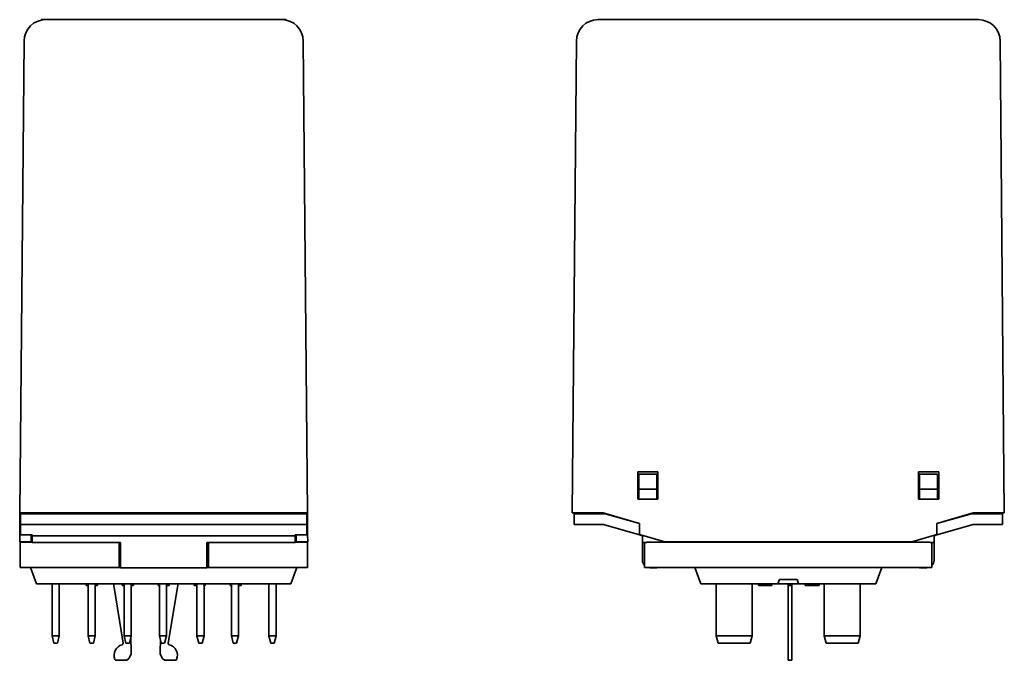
# Model space of a CAD drawing. Header units: millimetres. Extents: x 37 to 174, y 22 to 278.
# Tile 5 of 6: x 37 to 174, y 100 to 189. Entities that reach past the tile are written whole.
import ezdxf

# ---------------------------------------------------------------- set-up
doc = ezdxf.new("R2010")
doc.units = ezdxf.units.MM
doc.layers.add('Visible (ISO)', color=7, linetype='Continuous', lineweight=35)

msp = doc.modelspace()

# ---------------------------------------------------------------- linework, layer by layer
at = {"layer": 'Visible (ISO)'}
for p, q in [((40.14, 189.25), (40.74, 189.25)), ((40.14, 189.25), (42.14, 189.25)), ((40.14, 189.25), (40.14, 189.25)), ((73.53, 189.25), (40.74, 189.25)), ((72.14, 189.25), (42.14, 189.25)), ((72.14, 189.25), (74.14, 189.25)), ((73.53, 189.25), (74.14, 189.25)), ((74.14, 189.25), (74.14, 189.25)), ((122.46, 189.25), (117.46, 189.25)), ((121.89, 189.25), (123.89, 189.25)), ((121.89, 189.25), (121.89, 189.25)), ((122.46, 189.25), (123.89, 189.25)), ((163.89, 189.25), (123.89, 189.25)), ((163.89, 189.25), (123.89, 189.25)), ((163.89, 189.25), (165.33, 189.25)), ((163.89, 189.25), (165.89, 189.25)), ((170.33, 189.25), (165.33, 189.25)), ((165.89, 189.25), (165.89, 189.25)), ((37.74, 186.27), (37.17, 120.75)), ((77.1, 120.75), (76.53, 186.27)), ((114.46, 186.27), (113.89, 120.75)), ((173.9, 120.75), (173.33, 186.27)), ((122.99, 122.65), (122.99, 126.45)), ((122.99, 126.45), (125.79, 126.45)), ((123.14, 124.05), (123.14, 126.15)), ((123.14, 126.15), (125.64, 126.15)), ((125.64, 126.15), (125.64, 124.05)), ((125.79, 126.45), (125.79, 122.65)), ((161.99, 122.65), (161.99, 126.45)), ((161.99, 126.45), (164.79, 126.45)), ((162.14, 126.15), (164.64, 126.15)), ((162.14, 124.05), (162.14, 126.15)), ((164.64, 126.15), (164.64, 124.05)), ((164.79, 126.45), (164.79, 122.65)), ((125.64, 124.05), (123.14, 124.05)), ((123.14, 122.65), (123.14, 124.05)), ((125.64, 124.05), (125.64, 122.65)), ((164.64, 124.05), (162.14, 124.05)), ((162.14, 124.05), (162.14, 122.65)), ((164.64, 122.65), (164.64, 124.05)), ((125.79, 122.65), (122.99, 122.65)), ((164.79, 122.65), (161.99, 122.65)), ((37.16, 119.3), (37.17, 120.75)), ((40.17, 120.75), (37.17, 120.75)), ((37.24, 120.65), (40.24, 120.65)), ((37.24, 120.65), (37.24, 119.15)), ((38.77, 120.65), (38.77, 120.75)), ((38.89, 120.75), (38.89, 120.65)), ((40.17, 120.75), (74.1, 120.75)), ((40.24, 120.65), (74.04, 120.65)), ((74.04, 120.65), (77.04, 120.65)), ((77.1, 120.75), (74.1, 120.75)), ((75.39, 120.65), (75.39, 120.75)), ((75.5, 120.75), (75.5, 120.65)), ((77.04, 119.15), (77.04, 120.65)), ((77.1, 120.75), (77.11, 119.3)), ((116.89, 120.75), (113.89, 120.75)), ((114.14, 120.65), (117.14, 120.65)), ((114.14, 120.65), (114.14, 119.15)), ((115.84, 120.75), (115.84, 120.65)), ((116.89, 120.75), (118.19, 120.75)), ((118.44, 120.65), (117.14, 120.65)), ((118.19, 120.75), (123.24, 119.3)), ((123.24, 119.27), (118.44, 120.65)), ((164.54, 119.3), (169.59, 120.75)), ((169.34, 120.65), (164.54, 119.27)), ((169.34, 120.65), (170.64, 120.65)), ((169.59, 120.75), (170.9, 120.75)), ((170.64, 120.65), (173.64, 120.65)), ((173.9, 120.75), (170.9, 120.75)), ((171.94, 120.65), (171.94, 120.75)), ((173.64, 119.15), (173.64, 120.65)), ((37.14, 117.75), (37.16, 119.3)), ((37.16, 119.3), (37.24, 119.3)), ((37.24, 119.15), (37.24, 117.71)), ((40.24, 119.15), (37.24, 119.15)), ((74.04, 119.15), (40.24, 119.15)), ((77.04, 119.15), (74.04, 119.15)), ((77.04, 119.3), (77.11, 119.3)), ((77.04, 117.71), (77.04, 119.15)), ((77.11, 119.3), (77.13, 117.75)), ((117.14, 119.15), (114.14, 119.15)), ((118.23, 119.15), (117.14, 119.15)), ((123.24, 117.71), (118.23, 119.15)), ((123.24, 119.3), (123.24, 117.75)), ((164.54, 117.75), (164.54, 119.3)), ((169.55, 119.15), (164.54, 117.71)), ((170.64, 119.15), (169.55, 119.15)), ((173.64, 119.15), (170.64, 119.15)), ((37.14, 117.75), (37.24, 117.75)), ((37.14, 116.75), (37.14, 117.75)), ((37.24, 117.71), (38.89, 117.71)), ((38.74, 116.75), (38.74, 117.71)), ((38.89, 117.71), (38.89, 117.59)), ((75.39, 117.71), (77.04, 117.71)), ((75.39, 117.59), (75.39, 117.71)), ((75.53, 117.71), (75.54, 116.75)), ((77.04, 117.75), (77.13, 117.75)), ((77.13, 117.75), (77.14, 116.75)), ((123.24, 117.75), (126.73, 116.75)), ((123.24, 117.71), (123.24, 117.75)), ((123.64, 117.59), (123.24, 117.71)), ((161.05, 116.75), (164.54, 117.75)), ((164.54, 117.71), (164.14, 117.59)), ((164.54, 117.75), (164.54, 117.71)), ((38.74, 116.75), (37.14, 116.75)), ((37.19, 116.7), (38.89, 116.7)), ((37.19, 113.2), (37.19, 116.7)), ((75.39, 117.59), (38.89, 117.59)), ((38.89, 117.59), (38.89, 116.65)), ((51.14, 116.65), (38.89, 116.65)), ((50.94, 113.2), (50.94, 116.65)), ((51.14, 116.65), (51.14, 114.15)), ((75.39, 116.65), (63.14, 116.65)), ((63.14, 114.15), (63.14, 116.65)), ((63.34, 113.2), (63.34, 116.65)), ((75.39, 116.65), (75.39, 117.59)), ((75.39, 116.7), (77.09, 116.7)), ((77.14, 116.75), (75.54, 116.75)), ((77.09, 113.2), (77.09, 116.7)), ((123.64, 116.65), (123.64, 117.59)), ((123.64, 114.15), (123.64, 116.65)), ((124.24, 116.65), (123.64, 116.65)), ((123.94, 113.2), (123.94, 116.65)), ((124.24, 116.7), (124.24, 116.65)), ((124.24, 116.7), (126.94, 116.7)), ((161.05, 116.75), (126.73, 116.75)), ((160.84, 116.7), (126.94, 116.7)), ((160.84, 116.7), (163.55, 116.7)), ((163.55, 116.65), (163.55, 116.7)), ((164.14, 116.65), (163.55, 116.65)), ((163.84, 113.2), (163.84, 116.65)), ((164.14, 117.59), (164.14, 116.65)), ((164.14, 116.65), (164.14, 114.15)), ((51.14, 113.15), (51.14, 114.15)), ((63.14, 114.15), (63.14, 113.15)), ((40.19, 113.2), (37.19, 113.2)), ((38.64, 113.2), (39.47, 110.9)), ((40.19, 113.2), (50.94, 113.2)), ((51.14, 113.2), (50.94, 113.2)), ((51.14, 113.15), (63.14, 113.15)), ((63.34, 113.2), (63.14, 113.2)), ((63.34, 113.2), (74.09, 113.2)), ((77.09, 113.2), (74.09, 113.2)), ((75.64, 113.2), (74.8, 110.9)), ((126.94, 113.2), (123.94, 113.2)), ((125.64, 113.15), (124.64, 113.15)), ((125.64, 113.2), (125.64, 113.15)), ((126.94, 113.2), (160.84, 113.2)), ((130.89, 113.2), (131.73, 110.9)), ((156.89, 113.2), (156.06, 110.9)), ((163.84, 113.2), (160.84, 113.2)), ((162.14, 113.15), (162.14, 113.2)), ((163.14, 113.15), (162.14, 113.15)), ((40.14, 110.9), (39.47, 110.9)), ((40.14, 110.9), (74.14, 110.9)), ((41.64, 103.69), (41.64, 110.9)), ((42.64, 110.9), (42.64, 103.69)), ((46.35, 110.9), (46.35, 110.7)), ((46.45, 110.9), (46.45, 110.7)), ((46.64, 103.69), (46.64, 110.9)), ((47.64, 110.9), (47.64, 103.69)), ((47.82, 110.9), (47.82, 110.7)), ((47.92, 110.9), (47.92, 110.7)), ((50.19, 110.9), (50.19, 110.7)), ((51.37, 110.9), (51.37, 110.7)), ((51.45, 110.9), (51.45, 110.7)), ((51.64, 103.69), (51.64, 110.9)), ((52.64, 110.9), (52.64, 103.69)), ((52.9, 110.9), (52.9, 110.7)), ((52.92, 110.9), (52.92, 110.7)), ((56.35, 110.9), (56.35, 110.7)), ((56.39, 110.9), (56.39, 110.7)), ((56.54, 110.9), (56.54, 110.87)), ((56.54, 110.87), (56.54, 103.69)), ((57.54, 110.87), (57.54, 110.9)), ((57.54, 103.69), (57.54, 110.87)), ((57.71, 110.9), (57.71, 110.7)), ((57.89, 110.9), (57.89, 110.7)), ((59.09, 110.9), (59.09, 110.7)), ((61.35, 110.9), (61.35, 110.7)), ((61.36, 110.9), (61.36, 110.7)), ((61.38, 110.9), (61.38, 110.7)), ((61.57, 110.9), (61.57, 110.7)), ((61.74, 110.9), (61.74, 110.87)), ((61.74, 110.87), (61.74, 103.69)), ((62.74, 110.87), (62.74, 110.9)), ((62.74, 103.69), (62.74, 110.87)), ((62.92, 110.9), (62.92, 110.7)), ((62.92, 110.9), (62.92, 110.7)), ((66.37, 110.9), (66.37, 110.7)), ((66.38, 110.9), (66.38, 110.7)), ((66.54, 110.9), (66.54, 110.87)), ((66.54, 110.87), (66.54, 103.69)), ((67.54, 110.87), (67.54, 110.9)), ((67.54, 110.9), (67.54, 110.7)), ((67.54, 103.69), (67.54, 110.87)), ((67.68, 110.9), (67.68, 110.7)), ((67.89, 110.9), (67.89, 110.7)), ((67.9, 110.9), (67.9, 110.7)), ((71.74, 110.9), (71.74, 110.87)), ((71.74, 110.87), (71.74, 103.69)), ((72.74, 110.87), (72.74, 110.9)), ((72.74, 103.69), (72.74, 110.87)), ((74.8, 110.9), (74.14, 110.9)), ((132.39, 110.9), (131.73, 110.9)), ((132.39, 110.9), (142.45, 110.9)), ((133.89, 103.69), (133.89, 110.87)), ((138.89, 110.87), (138.89, 103.69)), ((139.74, 110.9), (139.74, 110.7)), ((140.05, 110.9), (140.05, 110.7)), ((140.21, 110.9), (140.21, 110.7)), ((140.48, 110.9), (140.48, 110.7)), ((140.87, 110.9), (140.87, 110.7)), ((141.18, 110.9), (141.18, 110.7)), ((141.34, 110.9), (141.34, 110.7)), ((141.6, 110.9), (141.6, 110.7)), ((142.45, 110.9), (142.67, 111.5)), ((145.33, 110.9), (142.45, 110.9)), ((142.67, 111.5), (145.11, 111.5)), ((143.89, 110.9), (143.89, 110.7)), ((144.39, 110.9), (144.39, 110.7)), ((145.11, 111.5), (145.33, 110.9)), ((145.33, 110.9), (155.39, 110.9)), ((146.24, 110.9), (146.24, 110.7)), ((146.55, 110.9), (146.55, 110.7)), ((146.71, 110.9), (146.71, 110.7)), ((146.98, 110.9), (146.98, 110.7)), ((147.23, 110.9), (147.23, 110.7)), ((147.25, 110.9), (147.25, 110.7)), ((147.28, 110.9), (147.28, 110.7)), ((148.11, 110.9), (148.11, 110.7)), ((148.18, 110.9), (148.18, 110.7)), ((148.19, 110.9), (148.19, 110.7)), ((148.89, 103.69), (148.89, 110.87)), ((153.89, 110.87), (153.89, 103.69)), ((156.06, 110.9), (155.39, 110.9)), ((46.64, 110.7), (46.45, 110.7)), ((47.82, 110.7), (47.64, 110.7)), ((50.19, 110.7), (51.5, 102.67)), ((51.64, 110.7), (51.45, 110.7)), ((52.9, 110.7), (52.64, 110.7)), ((56.54, 110.7), (56.39, 110.7)), ((57.71, 110.7), (57.54, 110.7)), ((57.89, 110.7), (57.71, 110.7)), ((57.77, 102.67), (59.09, 110.7)), ((61.57, 110.7), (61.38, 110.7)), ((66.38, 110.7), (66.37, 110.7)), ((66.54, 110.7), (66.38, 110.7)), ((67.68, 110.7), (67.54, 110.7)), ((67.54, 110.7), (67.54, 110.7)), ((140.21, 110.7), (140.05, 110.7)), ((140.48, 110.7), (140.21, 110.7)), ((141.34, 110.7), (141.18, 110.7)), ((141.6, 110.7), (141.34, 110.7)), ((143.89, 110.7), (144.39, 110.7)), ((143.89, 102.67), (143.89, 110.7)), ((144.39, 102.67), (144.39, 110.7)), ((146.71, 110.7), (146.55, 110.7)), ((146.98, 110.7), (146.71, 110.7)), ((148.18, 110.7), (148.11, 110.7)), ((41.9, 102.69), (41.64, 103.69)), ((41.64, 103.69), (42.64, 103.69)), ((41.9, 102.69), (42.37, 102.69)), ((42.64, 103.69), (42.37, 102.69)), ((46.9, 102.69), (46.64, 103.69)), ((46.64, 103.69), (47.64, 103.69)), ((46.9, 102.69), (47.37, 102.69)), ((47.64, 103.69), (47.37, 102.69)), ((51.9, 102.69), (51.64, 103.69)), ((51.64, 103.69), (52.64, 103.69)), ((51.9, 102.69), (52.37, 102.69)), ((52.64, 103.69), (52.37, 102.69)), ((52.63, 101.57), (52.55, 103.36)), ((57.54, 103.69), (56.54, 103.69)), ((56.54, 103.69), (56.8, 102.69)), ((56.71, 103.04), (56.64, 101.57)), ((56.8, 102.69), (57.27, 102.69)), ((57.27, 102.69), (57.54, 103.69)), ((62.74, 103.69), (61.74, 103.69)), ((61.74, 103.69), (62, 102.69)), ((62, 102.69), (62.47, 102.69)), ((62.47, 102.69), (62.74, 103.69)), ((67.54, 103.69), (66.54, 103.69)), ((66.54, 103.69), (66.8, 102.69)), ((66.8, 102.69), (67.27, 102.69)), ((67.27, 102.69), (67.54, 103.69)), ((72.74, 103.69), (71.74, 103.69)), ((71.74, 103.69), (72, 102.69)), ((72, 102.69), (72.47, 102.69)), ((72.47, 102.69), (72.74, 103.69)), ((138.89, 103.69), (133.89, 103.69)), ((134.16, 102.69), (133.89, 103.69)), ((134.16, 102.69), (138.62, 102.69)), ((138.89, 103.69), (138.62, 102.69)), ((143.89, 102.45), (143.89, 102.67)), ((144.39, 102.45), (144.39, 102.67)), ((149.16, 102.69), (148.89, 103.69)), ((153.89, 103.69), (148.89, 103.69)), ((149.16, 102.69), (153.62, 102.69)), ((153.89, 103.69), (153.62, 102.69)), ((143.89, 102.45), (143.89, 100.42)), ((144.39, 102.45), (144.39, 100.42)), ((50.54, 100.3), (52.04, 100.3)), ((57.24, 100.3), (58.74, 100.3)), ((143.89, 100.42), (143.89, 100.3)), ((143.89, 100.3), (144.39, 100.3)), ((144.39, 100.42), (144.39, 100.3))]:
    msp.add_line(p, q, dxfattribs=at)
for centre, radius, start, end in [((40.74, 186.25), 3, 90, 179.5), ((73.53, 186.25), 3, 0.5, 90), ((117.46, 186.25), 3, 90, 179.5), ((170.33, 186.25), 3, 0.5, 90), ((124.64, 114.15), 1, 180, 225.573), ((163.14, 114.15), 1, 314.427, 0), ((124.64, 114.15), 1, 251.8051, 270), ((163.14, 114.15), 1, 270, 288.1949), ((132.69, 110.87), 1.2, 0, 1.3321), ((140.09, 110.87), 1.2, 178.6679, 180), ((147.69, 110.87), 1.2, 0, 1.3321), ((155.09, 110.87), 1.2, 178.6679, 180), ((51.31, 102.64), 0.2, 284.6073, 9.334), ((57.96, 102.64), 0.2, 170.666, 255.3927), ((51.74, 101), 1.5, 104.6073, 202.6199), ((51.14, 101.5), 1.5, 306.8699, 2.8207), ((58.14, 101.5), 1.5, 177.1793, 233.1301), ((57.54, 101), 1.5, 337.3801, 75.3927), ((50.54, 100.5), 0.2, 202.6199, 270), ((58.74, 100.5), 0.2, 270, 337.3801)]:
    msp.add_arc(centre, radius, start, end, dxfattribs=at)
for points, knots in [([(46.45, 110.7), (46.42, 110.7), (46.4, 110.7), (46.37, 110.7), (46.35, 110.7), (46.35, 110.7)], [-0.08751207, -0.08751207, -0.08751207, -0.08751207, -0.03213968, -0.03213968, 0, 0, 0, 0]), ([(47.92, 110.7), (47.92, 110.7), (47.91, 110.7), (47.88, 110.7), (47.85, 110.7), (47.82, 110.7)], [-0.04628431, -0.04628431, -0.04628431, -0.04628431, -0.0192821, -0.0192821, 0, 0, 0, 0]), ([(51.45, 110.7), (51.43, 110.7), (51.41, 110.7), (51.38, 110.7), (51.37, 110.7), (51.37, 110.7)], [-0.07575972, -0.07575972, -0.07575972, -0.07575972, -0.02935871, -0.02935871, 0, 0, 0, 0]), ([(56.39, 110.7), (56.39, 110.7), (56.38, 110.7), (56.37, 110.7), (56.35, 110.7), (56.35, 110.7)], [-0.02913872, -0.02913872, -0.02913872, -0.02913872, -0.02875263, -0.02875263, 0, 0, 0, 0]), ([(61.38, 110.7), (61.37, 110.7), (61.36, 110.7), (61.36, 110.7), (61.36, 110.7), (61.36, 110.7)], [-0.05508981, -0.05508981, -0.05508981, -0.05508981, -0.01261077, -0.01261077, 0, 0, 0, 0]), ([(61.74, 110.7), (61.69, 110.7), (61.66, 110.7), (61.61, 110.7), (61.59, 110.7), (61.57, 110.7)], [-0.04054762, -0.04054762, -0.04054762, -0.04054762, -0.03208773, -0.03208773, -0.01993544, -0.01993544, -0.01993544, -0.01993544]), ([(62.92, 110.7), (62.92, 110.7), (62.91, 110.7), (62.89, 110.7), (62.88, 110.7), (62.84, 110.7), (62.81, 110.7), (62.77, 110.7)], [-0.0318597, -0.0318597, -0.0318597, -0.0318597, -0.02471695, -0.02471695, -0.01611124, -0.01611124, 0, 0, 0, 0]), ([(67.89, 110.7), (67.87, 110.7), (67.85, 110.7), (67.81, 110.7), (67.79, 110.7), (67.76, 110.7), (67.75, 110.7), (67.73, 110.7), (67.71, 110.7), (67.68, 110.7), (67.68, 110.7), (67.68, 110.7)], [-0.09896045, -0.09896045, -0.09896045, -0.09896045, -0.0750712, -0.0750712, -0.05445171, -0.05445171, -0.03210432, -0.03210432, -0.01922608, -0.01922608, 0, 0, 0, 0]), ([(140.05, 110.7), (140.05, 110.7), (140.05, 110.7), (140.04, 110.7), (140.03, 110.7), (140.02, 110.7), (140, 110.7), (139.98, 110.7), (139.96, 110.7), (139.87, 110.7), (139.81, 110.7), (139.74, 110.7)], [-0.09896045, -0.09896045, -0.09896045, -0.09896045, -0.0750712, -0.0750712, -0.05445171, -0.05445171, -0.03210432, -0.03210432, -0.01922608, -0.01922608, 0, 0, 0, 0]), ([(140.62, 110.7), (140.59, 110.7), (140.55, 110.7), (140.5, 110.7), (140.49, 110.7), (140.48, 110.7)], [-0.0318597, -0.0318597, -0.0318597, -0.0318597, -0.02471695, -0.02471695, -0.02150391, -0.02150391, -0.02150391, -0.02150391]), ([(140.87, 110.7), (140.85, 110.7), (140.83, 110.7), (140.77, 110.7), (140.71, 110.7), (140.62, 110.7)], [-0.04134881, -0.04134881, -0.04134881, -0.04134881, -0.0267443, -0.0267443, 0, 0, 0, 0]), ([(141.18, 110.7), (141.18, 110.7), (141.17, 110.7), (141.17, 110.7), (141.16, 110.7), (141.14, 110.7), (141.13, 110.7), (141.11, 110.7), (141.09, 110.7), (141, 110.7), (140.93, 110.7), (140.87, 110.7)], [-0.09896045, -0.09896045, -0.09896045, -0.09896045, -0.0750712, -0.0750712, -0.05445171, -0.05445171, -0.03210432, -0.03210432, -0.01922608, -0.01922608, 0, 0, 0, 0]), ([(146.55, 110.7), (146.55, 110.7), (146.55, 110.7), (146.54, 110.7), (146.53, 110.7), (146.52, 110.7), (146.5, 110.7), (146.48, 110.7), (146.46, 110.7), (146.37, 110.7), (146.31, 110.7), (146.24, 110.7)], [-0.09896045, -0.09896045, -0.09896045, -0.09896045, -0.0750712, -0.0750712, -0.05445171, -0.05445171, -0.03210432, -0.03210432, -0.01922608, -0.01922608, 0, 0, 0, 0]), ([(147.14, 110.7), (147.1, 110.7), (147.07, 110.7), (147.01, 110.7), (146.99, 110.7), (146.98, 110.7)], [-0.05426751, -0.05426751, -0.05426751, -0.05426751, -0.04746039, -0.04746039, -0.04421096, -0.04421096, -0.04421096, -0.04421096]), ([(147.67, 110.7), (147.6, 110.7), (147.53, 110.7), (147.43, 110.7), (147.34, 110.7), (147.28, 110.7)], [-0.06810404, -0.06810404, -0.06810404, -0.06810404, -0.020358, -0.020358, 0, 0, 0, 0]), ([(148.11, 110.7), (148.11, 110.7), (148.11, 110.7), (148.1, 110.7), (148.09, 110.7), (148.06, 110.7), (148.04, 110.7), (147.97, 110.7), (147.93, 110.7), (147.81, 110.7), (147.74, 110.7), (147.67, 110.7)], [-0.09448366, -0.09448366, -0.09448366, -0.09448366, -0.07854395, -0.07854395, -0.0638542, -0.0638542, -0.03998122, -0.03998122, -0.02102332, -0.02102332, 0, 0, 0, 0])]:
    msp.add_open_spline(points, degree=3, knots=knots, dxfattribs=at)
for points in [[(52.92, 110.7), (52.92, 110.7), (52.91, 110.7), (52.9, 110.7)], [(61.36, 110.7), (61.35, 110.7), (61.35, 110.7), (61.35, 110.7)], [(62.77, 110.7), (62.76, 110.7), (62.75, 110.7), (62.74, 110.7)], [(62.92, 110.7), (62.92, 110.7), (62.92, 110.7), (62.92, 110.7)], [(67.9, 110.7), (67.9, 110.7), (67.9, 110.7), (67.89, 110.7)], [(147.23, 110.7), (147.2, 110.7), (147.17, 110.7), (147.14, 110.7)], [(147.25, 110.7), (147.23, 110.7), (147.23, 110.7), (147.23, 110.7)], [(147.28, 110.7), (147.27, 110.7), (147.26, 110.7), (147.25, 110.7)], [(148.19, 110.7), (148.19, 110.7), (148.18, 110.7), (148.18, 110.7)]]:
    msp.add_open_spline(points, degree=3, dxfattribs=at)

doc.saveas('drawing.dxf')
